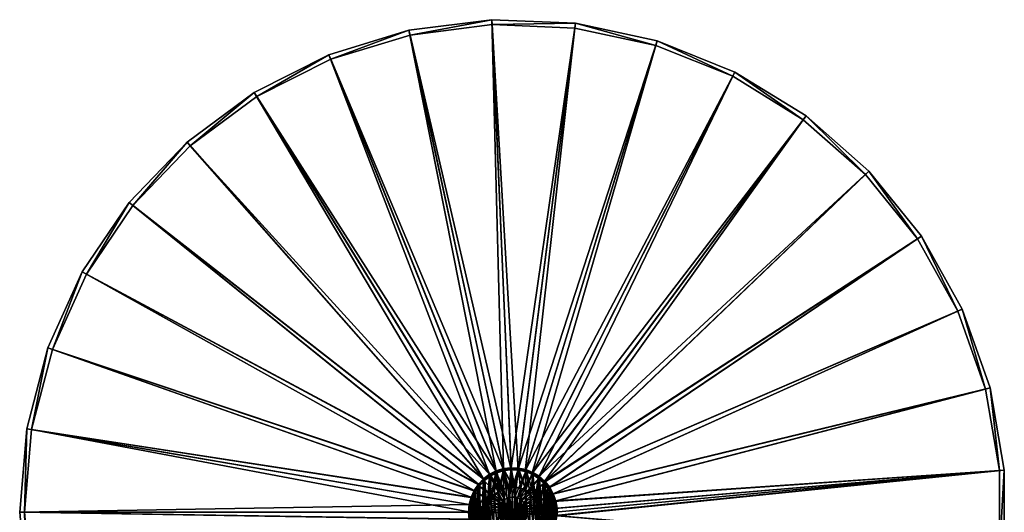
# Model space of a CAD drawing. Header units: millimetres. Extents: x 1 to 201, y 1 to 201.
# Tile 2 of 2: x 1 to 201, y 101 to 201. Entities that reach past the tile are written whole.
import ezdxf

# ---------------------------------------------------------------- set-up
doc = ezdxf.new("R2010")
doc.units = ezdxf.units.MM
doc.header["$LTSCALE"] = 25.4
doc.layers.get('0').update_dxf_attribs({"true_color": 0xff5454})

# ---------------------------------------------------------------- blocks, each defined once
blk = doc.blocks.new('CAMELEON-ZENITH-S-8065-8068-10197.STL')
at = {"color": 250, "true_color": 0x262626}
mesh = blk.add_polyface(dxfattribs=at)
corners = [(2.44, 117.9, 1.38), (1.98, 101, 1.38), (1, 101, 1.38), (3.4, 117.74, 1.38), (6.71, 134.31, 1.38), (7.63, 133.99, 1.38), (13.7, 149.77, 1.38), (14.55, 149.29, 1.38), (23.2, 163.82, 1.38), (23.96, 163.21, 1.38), (34.93, 176.07, 1.38), (35.58, 175.33, 1.38), (48.57, 186.15, 1.38), (49.08, 185.32, 1.38), (63.71, 193.79, 1.38), (64.08, 192.88, 1.38), (79.93, 198.76, 1.38), (80.14, 197.8, 1.38), (96.76, 200.91, 1.38), (96.8, 199.93, 1.38), (113.7, 200.19, 1.38), (113.58, 199.22, 1.38), (130, 195.68, 1.38), (130.28, 196.62, 1.38), (145.58, 189.42, 1.38), (146.02, 190.29, 1.38), (159.88, 180.61, 1.38), (160.46, 181.4, 1.38), (172.49, 169.52, 1.38), (173.2, 170.19, 1.38), (183.04, 156.45, 1.38), (183.85, 157, 1.38), (191.23, 141.79, 1.38), (192.12, 142.19, 1.38), (196.83, 125.95, 1.38), (197.77, 126.2, 1.38), (199.67, 109.4, 1.38), (200.64, 109.48, 1.38), (199.67, 92.6, 1.38), (2.44, 84.1, 1.38), (3.4, 84.26, 1.38), (6.71, 67.69, 1.38), (7.63, 68.01, 1.38), (13.7, 52.23, 1.38), (14.55, 52.71, 1.38), (23.2, 38.18, 1.38), (23.96, 38.79, 1.38), (34.93, 25.93, 1.38), (35.58, 26.67, 1.38), (48.57, 15.85, 1.38), (49.08, 16.68, 1.38), (63.71, 8.21, 1.38), (64.08, 9.12, 1.38), (79.93, 3.24, 1.38), (80.14, 4.2, 1.38), (96.76, 1.09, 1.38), (96.8, 2.07, 1.38), (113.7, 1.81, 1.38), (113.58, 2.78, 1.38), (130, 6.32, 1.38), (130.28, 5.38, 1.38), (145.58, 12.58, 1.38), (146.02, 11.71, 1.38), (159.88, 21.39, 1.38), (160.46, 20.6, 1.38), (172.49, 32.48, 1.38), (173.2, 31.81, 1.38), (183.04, 45.55, 1.38), (183.85, 45, 1.38), (191.23, 60.21, 1.38), (192.12, 59.81, 1.38), (196.83, 76.05, 1.38), (197.77, 75.8, 1.38), (200.64, 92.52, 1.38)]
mesh.append_faces([[corners[k] for k in face] for face in [(0, 1, 2), (1, 0, 3), (3, 4, 5), (5, 6, 7), (7, 8, 9), (9, 10, 11), (11, 12, 13), (13, 14, 15), (15, 16, 17), (17, 18, 19), (19, 20, 21), (21, 20, 22), (22, 23, 24), (24, 25, 26), (26, 27, 28), (28, 29, 30), (30, 31, 32), (32, 33, 34), (34, 35, 36), (36, 37, 38), (39, 40, 41), (41, 42, 43), (43, 44, 45), (45, 46, 47), (47, 48, 49), (49, 50, 51), (51, 52, 53), (53, 54, 55), (55, 56, 57), (57, 59, 60), (60, 61, 62), (62, 63, 64), (64, 65, 66), (66, 67, 68), (68, 69, 70), (70, 71, 72), (72, 38, 73), (73, 38, 37)]], dxfattribs={"vtx0": -1, "vtx1": -1, "color": 250})
mesh.append_faces([[corners[k] for k in face] for face in [(3, 0, 4), (5, 4, 6), (7, 6, 8), (9, 8, 10), (11, 10, 12), (13, 12, 14), (15, 14, 16), (17, 16, 18), (19, 18, 20), (22, 20, 23), (24, 23, 25), (26, 25, 27), (28, 27, 29), (30, 29, 31), (32, 31, 33), (34, 33, 35), (36, 35, 37), (1, 39, 2), (39, 1, 40), (41, 40, 42), (43, 42, 44), (45, 44, 46), (47, 46, 48), (49, 48, 50), (51, 50, 52), (53, 52, 54), (55, 54, 56), (57, 56, 58), (57, 58, 59), (60, 59, 61), (62, 61, 63), (64, 63, 65), (66, 65, 67), (68, 67, 69), (70, 69, 71), (72, 71, 38)]], dxfattribs={"vtx0": -1, "vtx2": -1, "color": 250})
mesh = blk.add_polyface(dxfattribs=at)
corners = [(99.1, 109.8, 131.34), (96.76, 200.91, 1.38), (79.93, 198.76, 1.38), (100.62, 109.99, 131.34)]
mesh.append_faces([[corners[k] for k in face] for face in [(0, 1, 2), (1, 0, 3)]], dxfattribs={"vtx0": -1, "color": 250})
mesh = blk.add_polyface(dxfattribs=at)
corners = [(100.64, 109.58, 130.54), (80.14, 197.8, 1.38), (96.8, 199.93, 1.38), (99.19, 109.39, 130.54)]
mesh.append_faces([[corners[k] for k in face] for face in [(0, 1, 2), (1, 0, 3)]], dxfattribs={"vtx0": -1, "color": 250})
mesh = blk.add_polyface(dxfattribs=at)
corners = [(100.62, 109.99, 131.34), (113.7, 200.19, 1.38), (96.76, 200.91, 1.38), (102.14, 109.93, 131.34)]
mesh.append_faces([[corners[k] for k in face] for face in [(0, 1, 2), (1, 0, 3)]], dxfattribs={"vtx0": -1, "color": 250})
mesh = blk.add_polyface(dxfattribs=at)
corners = [(102.09, 109.51, 130.54), (96.8, 199.93, 1.38), (113.58, 199.22, 1.38), (100.64, 109.58, 130.54)]
mesh.append_faces([[corners[k] for k in face] for face in [(0, 1, 2), (1, 0, 3)]], dxfattribs={"vtx0": -1, "color": 250})
mesh = blk.add_polyface(dxfattribs=at)
corners = [(102.14, 109.93, 131.34), (130.28, 196.62, 1.38), (113.7, 200.19, 1.38), (103.64, 109.61, 131.34)]
mesh.append_faces([[corners[k] for k in face] for face in [(0, 1, 2), (1, 0, 3)]], dxfattribs={"vtx0": -1, "color": 250})
mesh = blk.add_polyface(dxfattribs=at)
corners = [(97.64, 109.35, 131.34), (79.93, 198.76, 1.38), (63.71, 193.79, 1.38), (99.1, 109.8, 131.34)]
mesh.append_faces([[corners[k] for k in face] for face in [(0, 1, 2), (1, 0, 3)]], dxfattribs={"vtx0": -1, "color": 250})
mesh = blk.add_polyface(dxfattribs=at)
corners = [(99.19, 109.39, 130.54), (64.08, 192.88, 1.38), (80.14, 197.8, 1.38), (97.8, 108.96, 130.54)]
mesh.append_faces([[corners[k] for k in face] for face in [(0, 1, 2), (1, 0, 3)]], dxfattribs={"vtx0": -1, "color": 250})
mesh = blk.add_polyface(dxfattribs=at)
corners = [(103.51, 109.21, 130.54), (113.58, 199.22, 1.38), (130, 195.68, 1.38), (102.09, 109.51, 130.54)]
mesh.append_faces([[corners[k] for k in face] for face in [(0, 1, 2), (1, 0, 3)]], dxfattribs={"vtx0": -1, "color": 250})
mesh = blk.add_polyface(dxfattribs=at)
corners = [(104.86, 108.66, 130.54), (130, 195.68, 1.38), (145.58, 189.42, 1.38), (103.51, 109.21, 130.54)]
mesh.append_faces([[corners[k] for k in face] for face in [(0, 1, 2), (1, 0, 3)]], dxfattribs={"vtx0": -1, "color": 250})
mesh = blk.add_polyface(dxfattribs=at)
corners = [(103.64, 109.61, 131.34), (146.02, 190.29, 1.38), (130.28, 196.62, 1.38), (105.05, 109.04, 131.34)]
mesh.append_faces([[corners[k] for k in face] for face in [(0, 1, 2), (1, 0, 3)]], dxfattribs={"vtx0": -1, "color": 250})
mesh = blk.add_polyface(dxfattribs=at)
corners = [(96.28, 108.66, 131.34), (63.71, 193.79, 1.38), (48.57, 186.15, 1.38), (97.64, 109.35, 131.34)]
mesh.append_faces([[corners[k] for k in face] for face in [(0, 1, 2), (1, 0, 3)]], dxfattribs={"vtx0": -1, "color": 250})
mesh = blk.add_polyface(dxfattribs=at)
corners = [(97.8, 108.96, 130.54), (49.08, 185.32, 1.38), (64.08, 192.88, 1.38), (96.5, 108.31, 130.54)]
mesh.append_faces([[corners[k] for k in face] for face in [(0, 1, 2), (1, 0, 3)]], dxfattribs={"vtx0": -1, "color": 250})
mesh = blk.add_polyface(dxfattribs=at)
corners = [(105.05, 109.04, 131.34), (160.46, 181.4, 1.38), (146.02, 190.29, 1.38), (106.35, 108.24, 131.34)]
mesh.append_faces([[corners[k] for k in face] for face in [(0, 1, 2), (1, 0, 3)]], dxfattribs={"vtx0": -1, "color": 250})
mesh = blk.add_polyface(dxfattribs=at)
corners = [(106.1, 107.9, 130.54), (145.58, 189.42, 1.38), (159.88, 180.61, 1.38), (104.86, 108.66, 130.54)]
mesh.append_faces([[corners[k] for k in face] for face in [(0, 1, 2), (1, 0, 3)]], dxfattribs={"vtx0": -1, "color": 250})
mesh = blk.add_polyface(dxfattribs=at)
corners = [(95.05, 107.76, 131.34), (48.57, 186.15, 1.38), (34.93, 176.07, 1.38), (96.28, 108.66, 131.34)]
mesh.append_faces([[corners[k] for k in face] for face in [(0, 1, 2), (1, 0, 3)]], dxfattribs={"vtx0": -1, "color": 250})
mesh = blk.add_polyface(dxfattribs=at)
corners = [(96.5, 108.31, 130.54), (35.58, 175.33, 1.38), (49.08, 185.32, 1.38), (95.33, 107.44, 130.54)]
mesh.append_faces([[corners[k] for k in face] for face in [(0, 1, 2), (1, 0, 3)]], dxfattribs={"vtx0": -1, "color": 250})
mesh = blk.add_polyface(dxfattribs=at)
corners = [(107.2, 106.94, 130.54), (159.88, 180.61, 1.38), (172.49, 169.52, 1.38), (106.1, 107.9, 130.54)]
mesh.append_faces([[corners[k] for k in face] for face in [(0, 1, 2), (1, 0, 3)]], dxfattribs={"vtx0": -1, "color": 250})
mesh = blk.add_polyface(dxfattribs=at)
corners = [(106.35, 108.24, 131.34), (173.2, 170.19, 1.38), (160.46, 181.4, 1.38), (107.5, 107.23, 131.34)]
mesh.append_faces([[corners[k] for k in face] for face in [(0, 1, 2), (1, 0, 3)]], dxfattribs={"vtx0": -1, "color": 250})
mesh = blk.add_polyface(dxfattribs=at)
corners = [(95.05, 107.76, 131.34), (23.2, 163.82, 1.38), (94, 106.65, 131.34), (34.93, 176.07, 1.38)]
mesh.append_faces([[corners[k] for k in face] for face in [(0, 1, 2), (1, 0, 3)]], dxfattribs={"vtx0": -1, "color": 250})
mesh = blk.add_polyface(dxfattribs=at)
corners = [(23.96, 163.21, 1.38), (95.33, 107.44, 130.54), (94.32, 106.39, 130.54), (35.58, 175.33, 1.38)]
mesh.append_faces([[corners[k] for k in face] for face in [(0, 1, 2), (1, 0, 3)]], dxfattribs={"vtx0": -1, "color": 250})
mesh = blk.add_polyface(dxfattribs=at)
corners = [(183.85, 157, 1.38), (107.5, 107.23, 131.34), (108.46, 106.04, 131.34), (173.2, 170.19, 1.38)]
mesh.append_faces([[corners[k] for k in face] for face in [(0, 1, 2), (1, 0, 3)]], dxfattribs={"vtx0": -1, "color": 250})
mesh = blk.add_polyface(dxfattribs=at)
corners = [(107.2, 106.94, 130.54), (183.04, 156.45, 1.38), (108.11, 105.81, 130.54), (172.49, 169.52, 1.38)]
mesh.append_faces([[corners[k] for k in face] for face in [(0, 1, 2), (1, 0, 3)]], dxfattribs={"vtx0": -1, "color": 250})
mesh = blk.add_polyface(dxfattribs=at)
corners = [(94, 106.65, 131.34), (13.7, 149.77, 1.38), (93.14, 105.39, 131.34), (23.2, 163.82, 1.38)]
mesh.append_faces([[corners[k] for k in face] for face in [(0, 1, 2), (1, 0, 3)]], dxfattribs={"vtx0": -1, "color": 250})
mesh = blk.add_polyface(dxfattribs=at)
corners = [(14.55, 149.29, 1.38), (94.32, 106.39, 130.54), (93.51, 105.19, 130.54), (23.96, 163.21, 1.38)]
mesh.append_faces([[corners[k] for k in face] for face in [(0, 1, 2), (1, 0, 3)]], dxfattribs={"vtx0": -1, "color": 250})
mesh = blk.add_polyface(dxfattribs=at)
corners = [(108.11, 105.81, 130.54), (191.23, 141.79, 1.38), (108.82, 104.54, 130.54), (183.04, 156.45, 1.38)]
mesh.append_faces([[corners[k] for k in face] for face in [(0, 1, 2), (1, 0, 3)]], dxfattribs={"vtx0": -1, "color": 250})
mesh = blk.add_polyface(dxfattribs=at)
corners = [(192.12, 142.19, 1.38), (108.46, 106.04, 131.34), (109.2, 104.71, 131.34), (183.85, 157, 1.38)]
mesh.append_faces([[corners[k] for k in face] for face in [(0, 1, 2), (1, 0, 3)]], dxfattribs={"vtx0": -1, "color": 250})
mesh = blk.add_polyface(dxfattribs=at)
corners = [(93.14, 105.39, 131.34), (6.71, 134.31, 1.38), (92.51, 104, 131.34), (13.7, 149.77, 1.38)]
mesh.append_faces([[corners[k] for k in face] for face in [(0, 1, 2), (1, 0, 3)]], dxfattribs={"vtx0": -1, "color": 250})
mesh = blk.add_polyface(dxfattribs=at)
corners = [(7.63, 133.99, 1.38), (93.51, 105.19, 130.54), (92.91, 103.86, 130.54), (14.55, 149.29, 1.38)]
mesh.append_faces([[corners[k] for k in face] for face in [(0, 1, 2), (1, 0, 3)]], dxfattribs={"vtx0": -1, "color": 250})
mesh = blk.add_polyface(dxfattribs=at)
corners = [(108.82, 104.54, 130.54), (196.83, 125.95, 1.38), (109.31, 103.16, 130.54), (191.23, 141.79, 1.38)]
mesh.append_faces([[corners[k] for k in face] for face in [(0, 1, 2), (1, 0, 3)]], dxfattribs={"vtx0": -1, "color": 250})
mesh = blk.add_polyface(dxfattribs=at)
corners = [(197.77, 126.2, 1.38), (109.2, 104.71, 131.34), (109.71, 103.27, 131.34), (192.12, 142.19, 1.38)]
mesh.append_faces([[corners[k] for k in face] for face in [(0, 1, 2), (1, 0, 3)]], dxfattribs={"vtx0": -1, "color": 250})
mesh = blk.add_polyface(dxfattribs=at)
corners = [(92.51, 104, 131.34), (2.44, 117.9, 1.38), (92.13, 102.52, 131.34), (6.71, 134.31, 1.38)]
mesh.append_faces([[corners[k] for k in face] for face in [(0, 1, 2), (1, 0, 3)]], dxfattribs={"vtx0": -1, "color": 250})
mesh = blk.add_polyface(dxfattribs=at)
corners = [(3.4, 117.74, 1.38), (92.91, 103.86, 130.54), (92.54, 102.45, 130.54), (7.63, 133.99, 1.38)]
mesh.append_faces([[corners[k] for k in face] for face in [(0, 1, 2), (1, 0, 3)]], dxfattribs={"vtx0": -1, "color": 250})
mesh = blk.add_polyface(dxfattribs=at)
corners = [(109.31, 103.16, 130.54), (199.67, 109.4, 1.38), (109.55, 101.73, 130.54), (196.83, 125.95, 1.38)]
mesh.append_faces([[corners[k] for k in face] for face in [(0, 1, 2), (1, 0, 3)]], dxfattribs={"vtx0": -1, "color": 250})
mesh = blk.add_polyface(dxfattribs=at)
corners = [(200.64, 109.48, 1.38), (109.71, 103.27, 131.34), (109.97, 101.76, 131.34), (197.77, 126.2, 1.38)]
mesh.append_faces([[corners[k] for k in face] for face in [(0, 1, 2), (1, 0, 3)]], dxfattribs={"vtx0": -1, "color": 250})
mesh = blk.add_polyface(dxfattribs=at)
corners = [(92.13, 102.52, 131.34), (1, 101, 1.38), (92, 101, 131.34), (2.44, 117.9, 1.38)]
mesh.append_faces([[corners[k] for k in face] for face in [(0, 1, 2), (1, 0, 3)]], dxfattribs={"vtx0": -1, "color": 250})
mesh = blk.add_polyface(dxfattribs=at)
corners = [(3.4, 117.74, 1.38), (92.42, 101, 130.54), (1.98, 101, 1.38), (92.54, 102.45, 130.54)]
mesh.append_faces([[corners[k] for k in face] for face in [(0, 1, 2), (1, 0, 3)]], dxfattribs={"vtx0": -1, "color": 250})
mesh = blk.add_polyface(dxfattribs=at)
corners = [(92.13, 99.48, 131.34), (92.13, 102.52, 131.34), (92, 101, 131.34), (92.51, 98, 131.34), (92.51, 104, 131.34), (93.14, 96.61, 131.34), (93.14, 105.39, 131.34), (94, 95.35, 131.34), (94, 106.65, 131.34), (95.05, 94.24, 131.34), (95.05, 107.76, 131.34), (96.28, 93.34, 131.34), (95.75, 101, 131.34), (96.45, 98.37, 131.34), (97.64, 92.65, 131.34), (98.37, 96.45, 131.34), (99.1, 92.2, 131.34), (101, 95.75, 131.34), (100.62, 92.01, 131.34), (102.14, 92.07, 131.34), (103.62, 96.45, 131.34), (103.64, 92.39, 131.34), (105.55, 98.37, 131.34), (105.05, 92.96, 131.34), (106.35, 93.76, 131.34), (106.25, 101, 131.34), (96.28, 108.66, 131.34), (96.45, 103.62, 131.34), (97.64, 109.35, 131.34), (98.37, 105.55, 131.34), (99.1, 109.8, 131.34), (101, 106.25, 131.34), (100.62, 109.99, 131.34), (102.14, 109.93, 131.34), (103.62, 105.55, 131.34), (103.64, 109.61, 131.34), (105.55, 103.62, 131.34), (105.05, 109.04, 131.34), (106.35, 108.24, 131.34), (107.5, 94.77, 131.34), (107.5, 107.23, 131.34), (108.46, 95.96, 131.34), (108.46, 106.04, 131.34), (109.2, 97.29, 131.34), (109.2, 104.71, 131.34), (109.71, 98.73, 131.34), (109.71, 103.27, 131.34), (109.97, 100.24, 131.34), (109.97, 101.76, 131.34)]
mesh.append_faces([[corners[k] for k in face] for face in [(0, 1, 2), (46, 47, 48)]], dxfattribs={"vtx0": -1, "color": 250})
mesh.append_faces([[corners[k] for k in face] for face in [(1, 3, 4), (4, 5, 6), (6, 7, 8), (8, 9, 10), (12, 11, 13), (13, 14, 15), (15, 16, 17), (17, 19, 20), (20, 21, 22), (22, 24, 25), (26, 27, 28), (28, 29, 30), (30, 31, 32), (32, 31, 33), (33, 34, 35), (35, 36, 37), (37, 36, 38), (38, 39, 40), (40, 41, 42), (42, 43, 44), (44, 45, 46)]], dxfattribs={"vtx0": -1, "vtx1": -1, "color": 250})
mesh.append_faces([[corners[k] for k in face] for face in [(10, 11, 12), (38, 25, 24)]], dxfattribs={"vtx0": -1, "vtx1": -1, "vtx2": -1, "color": 250})
mesh.append_faces([[corners[k] for k in face] for face in [(1, 0, 3), (4, 3, 5), (6, 5, 7), (8, 7, 9), (10, 9, 11), (13, 11, 14), (15, 14, 16), (17, 16, 18), (17, 18, 19), (20, 19, 21), (22, 21, 23), (22, 23, 24), (12, 26, 10), (26, 12, 27), (28, 27, 29), (30, 29, 31), (33, 31, 34), (35, 34, 36), (38, 36, 25), (38, 24, 39), (40, 39, 41), (42, 41, 43), (44, 43, 45), (46, 45, 47)]], dxfattribs={"vtx0": -1, "vtx2": -1, "color": 250})
at = {"color": 28, "true_color": 0x361002}
mesh = blk.add_polyface(dxfattribs=at)
corners = [(92.23, 102.17, 131.34), (92.36, 99.09, 131.34), (92.16, 100.62, 131.34), (92.56, 103.67, 131.34), (92.82, 97.62, 131.34), (93.16, 105.1, 131.34), (93.53, 96.25, 131.34), (93.99, 106.4, 131.34), (94.47, 95.03, 131.34), (95.03, 107.53, 131.34), (95.6, 93.99, 131.34), (96.25, 108.47, 131.34), (96, 101.08, 131.34), (96.15, 102.23, 131.34), (96.57, 103.31, 131.34), (97.62, 109.18, 131.34), (97.22, 104.27, 131.34), (98.08, 105.06, 131.34), (99.09, 109.64, 131.34), (99.09, 105.62, 131.34), (100.21, 105.94, 131.34), (100.62, 109.84, 131.34), (101.37, 105.99, 131.34), (102.17, 109.77, 131.34), (102.51, 105.77, 131.34), (103.67, 109.44, 131.34), (103.57, 105.29, 131.34), (104.49, 104.58, 131.34), (105.1, 108.84, 131.34), (105.22, 103.68, 131.34), (106.4, 108.01, 131.34), (105.72, 102.64, 131.34), (105.97, 101.5, 131.34), (96.12, 99.92, 131.34), (96.9, 93.16, 131.34), (96.5, 98.83, 131.34), (97.12, 97.85, 131.34), (98.33, 92.56, 131.34), (97.95, 97.04, 131.34), (98.95, 96.44, 131.34), (99.83, 92.23, 131.34), (100.05, 96.09, 131.34), (101.38, 92.16, 131.34), (101.21, 96, 131.34), (102.36, 96.19, 131.34), (102.91, 92.36, 131.34), (103.43, 96.63, 131.34), (104.38, 92.82, 131.34), (104.37, 97.31, 131.34), (105.13, 98.19, 131.34), (105.75, 93.53, 131.34), (105.67, 99.22, 131.34), (105.96, 100.34, 131.34), (106.97, 94.47, 131.34), (107.53, 106.97, 131.34), (108.01, 95.6, 131.34), (108.47, 105.75, 131.34), (108.84, 96.9, 131.34), (109.18, 104.38, 131.34), (109.44, 98.33, 131.34), (109.64, 102.91, 131.34), (109.77, 99.83, 131.34), (109.84, 101.38, 131.34)]
mesh.append_faces([[corners[k] for k in face] for face in [(0, 1, 2), (61, 60, 62)]], dxfattribs={"vtx0": -1, "color": 28})
mesh.append_faces([[corners[k] for k in face] for face in [(1, 3, 4), (4, 5, 6), (6, 7, 8), (8, 9, 10), (12, 11, 13), (13, 11, 14), (14, 15, 16), (16, 15, 17), (17, 18, 19), (19, 18, 20), (20, 21, 22), (22, 23, 24), (24, 25, 26), (26, 25, 27), (27, 28, 29), (29, 30, 31), (31, 30, 32), (10, 33, 34), (33, 10, 12), (34, 36, 37), (37, 39, 40), (40, 41, 42), (42, 44, 45), (45, 46, 47), (47, 49, 50), (50, 52, 53), (53, 54, 55), (55, 56, 57), (57, 58, 59), (59, 60, 61)]], dxfattribs={"vtx0": -1, "vtx1": -1, "color": 28})
mesh.append_faces([[corners[k] for k in face] for face in [(10, 11, 12), (53, 32, 30)]], dxfattribs={"vtx0": -1, "vtx1": -1, "vtx2": -1, "color": 28})
mesh.append_faces([[corners[k] for k in face] for face in [(1, 0, 3), (4, 3, 5), (6, 5, 7), (8, 7, 9), (10, 9, 11), (14, 11, 15), (17, 15, 18), (20, 18, 21), (22, 21, 23), (24, 23, 25), (27, 25, 28), (29, 28, 30), (34, 33, 35), (34, 35, 36), (37, 36, 38), (37, 38, 39), (40, 39, 41), (42, 41, 43), (42, 43, 44), (45, 44, 46), (47, 46, 48), (47, 48, 49), (50, 49, 51), (50, 51, 52), (53, 52, 32), (53, 30, 54), (55, 54, 56), (57, 56, 58), (59, 58, 60)]], dxfattribs={"vtx0": -1, "vtx2": -1, "color": 28})
mesh = blk.add_polyface(dxfattribs=at)
corners = [(100.35, 103.93, 139.69), (100.62, 109.84, 131.34), (99.09, 109.64, 131.34), (100.87, 104, 139.69)]
mesh.append_faces([[corners[k] for k in face] for face in [(0, 1, 2), (1, 0, 3)]], dxfattribs={"vtx0": -1, "color": 28})
mesh = blk.add_polyface(dxfattribs=at)
corners = [(100.87, 104, 139.69), (102.17, 109.77, 131.34), (100.62, 109.84, 131.34), (101.4, 103.98, 139.69)]
mesh.append_faces([[corners[k] for k in face] for face in [(0, 1, 2), (1, 0, 3)]], dxfattribs={"vtx0": -1, "color": 28})
at = {"color": 250, "true_color": 0x262626}
mesh = blk.add_polyface(dxfattribs=at)
corners = [(92.54, 102.45, 130.54), (92.54, 99.55, 130.54), (92.42, 101, 130.54), (92.91, 103.86, 130.54), (92.91, 98.14, 130.54), (93.51, 105.19, 130.54), (93.51, 96.81, 130.54), (94.32, 106.39, 130.54), (94.32, 95.61, 130.54), (95.33, 107.44, 130.54), (95.33, 94.56, 130.54), (95.75, 101, 130.54), (96.5, 108.31, 130.54), (96.45, 103.62, 130.54), (98.37, 105.55, 130.54), (97.8, 108.96, 130.54), (99.19, 109.39, 130.54), (101, 106.25, 130.54), (100.64, 109.58, 130.54), (102.09, 109.51, 130.54), (103.62, 105.55, 130.54), (103.51, 109.21, 130.54), (104.86, 108.66, 130.54), (105.55, 103.62, 130.54), (106.1, 107.9, 130.54), (106.25, 101, 130.54), (107.2, 106.94, 130.54), (96.5, 93.69, 130.54), (96.45, 98.37, 130.54), (98.37, 96.45, 130.54), (97.8, 93.04, 130.54), (99.19, 92.61, 130.54), (101, 95.75, 130.54), (100.64, 92.42, 130.54), (102.09, 92.49, 130.54), (103.62, 96.45, 130.54), (103.51, 92.79, 130.54), (104.86, 93.34, 130.54), (105.55, 98.37, 130.54), (106.1, 94.1, 130.54), (107.2, 95.06, 130.54), (108.11, 105.81, 130.54), (108.11, 96.19, 130.54), (108.82, 104.54, 130.54), (108.82, 97.46, 130.54), (109.31, 103.16, 130.54), (109.31, 98.84, 130.54), (109.55, 101.73, 130.54), (109.55, 100.27, 130.54), (109.58, 101, 130.54)]
mesh.append_faces([[corners[k] for k in face] for face in [(0, 1, 2), (48, 47, 49)]], dxfattribs={"vtx0": -1, "color": 250})
mesh.append_faces([[corners[k] for k in face] for face in [(1, 3, 4), (4, 5, 6), (6, 7, 8), (8, 9, 10), (11, 12, 13), (13, 12, 14), (14, 16, 17), (17, 19, 20), (20, 22, 23), (23, 24, 25), (27, 29, 30), (30, 29, 31), (31, 32, 33), (33, 32, 34), (34, 35, 36), (36, 35, 37), (37, 38, 39), (39, 25, 40), (40, 41, 42), (42, 43, 44), (44, 45, 46), (46, 47, 48)]], dxfattribs={"vtx0": -1, "vtx1": -1, "color": 250})
mesh.append_faces([[corners[k] for k in face] for face in [(10, 9, 11), (40, 25, 26)]], dxfattribs={"vtx0": -1, "vtx1": -1, "vtx2": -1, "color": 250})
mesh.append_faces([[corners[k] for k in face] for face in [(1, 0, 3), (4, 3, 5), (6, 5, 7), (8, 7, 9), (11, 9, 12), (14, 12, 15), (14, 15, 16), (17, 16, 18), (17, 18, 19), (20, 19, 21), (20, 21, 22), (23, 22, 24), (25, 24, 26), (11, 27, 10), (27, 11, 28), (27, 28, 29), (31, 29, 32), (34, 32, 35), (37, 35, 38), (39, 38, 25), (40, 26, 41), (42, 41, 43), (44, 43, 45), (46, 45, 47)]], dxfattribs={"vtx0": -1, "vtx2": -1, "color": 250})
at = {"color": 28, "true_color": 0x361002}
mesh = blk.add_polyface(dxfattribs=at)
corners = [(98.97, 103.22, 139.69), (96.25, 108.47, 131.34), (95.03, 107.53, 131.34), (99.39, 103.53, 139.69)]
mesh.append_faces([[corners[k] for k in face] for face in [(0, 1, 2), (1, 0, 3)]], dxfattribs={"vtx0": -1, "color": 28})
mesh = blk.add_polyface(dxfattribs=at)
corners = [(99.39, 103.53, 139.69), (97.62, 109.18, 131.34), (96.25, 108.47, 131.34), (99.85, 103.78, 139.69)]
mesh.append_faces([[corners[k] for k in face] for face in [(0, 1, 2), (1, 0, 3)]], dxfattribs={"vtx0": -1, "color": 28})
mesh = blk.add_polyface(dxfattribs=at)
corners = [(99.85, 103.78, 139.69), (99.09, 109.64, 131.34), (97.62, 109.18, 131.34), (100.35, 103.93, 139.69)]
mesh.append_faces([[corners[k] for k in face] for face in [(0, 1, 2), (1, 0, 3)]], dxfattribs={"vtx0": -1, "color": 28})
mesh = blk.add_polyface(dxfattribs=at)
corners = [(101.4, 103.98, 139.69), (103.67, 109.44, 131.34), (102.17, 109.77, 131.34), (101.91, 103.86, 139.69)]
mesh.append_faces([[corners[k] for k in face] for face in [(0, 1, 2), (1, 0, 3)]], dxfattribs={"vtx0": -1, "color": 28})
mesh = blk.add_polyface(dxfattribs=at)
corners = [(101.91, 103.86, 139.69), (105.1, 108.84, 131.34), (103.67, 109.44, 131.34), (102.39, 103.66, 139.69)]
mesh.append_faces([[corners[k] for k in face] for face in [(0, 1, 2), (1, 0, 3)]], dxfattribs={"vtx0": -1, "color": 28})
mesh = blk.add_polyface(dxfattribs=at)
corners = [(102.39, 103.66, 139.69), (106.4, 108.01, 131.34), (105.1, 108.84, 131.34), (102.83, 103.38, 139.69)]
mesh.append_faces([[corners[k] for k in face] for face in [(0, 1, 2), (1, 0, 3)]], dxfattribs={"vtx0": -1, "color": 28})
mesh = blk.add_polyface(dxfattribs=at)
corners = [(102.83, 103.38, 139.69), (107.53, 106.97, 131.34), (106.4, 108.01, 131.34), (103.22, 103.03, 139.69)]
mesh.append_faces([[corners[k] for k in face] for face in [(0, 1, 2), (1, 0, 3)]], dxfattribs={"vtx0": -1, "color": 28})
at = {"color": 250, "true_color": 0x262626}
mesh = blk.add_polyface(dxfattribs=at)
corners = [(199.67, 109.4, 1.38), (109.55, 100.27, 130.54), (109.58, 101, 130.54)]
mesh.append_faces([[corners[k] for k in face] for face in [(0, 1, 2)]], dxfattribs={"color": 250})
mesh = blk.add_polyface(dxfattribs=at)
corners = [(199.67, 109.4, 1.38), (109.58, 101, 130.54), (109.55, 101.73, 130.54)]
mesh.append_faces([[corners[k] for k in face] for face in [(0, 1, 2)]], dxfattribs={"color": 250})
mesh = blk.add_polyface(dxfattribs=at)
corners = [(199.67, 109.4, 1.38), (199.67, 92.6, 1.38), (109.55, 100.27, 130.54)]
mesh.append_faces([[corners[k] for k in face] for face in [(0, 1, 2)]], dxfattribs={"color": 250})
mesh = blk.add_polyface(dxfattribs=at)
corners = [(200.64, 109.48, 1.38), (109.97, 100.24, 131.34), (200.64, 92.52, 1.38), (109.97, 101.76, 131.34)]
mesh.append_faces([[corners[k] for k in face] for face in [(0, 1, 2), (1, 0, 3)]], dxfattribs={"vtx0": -1, "color": 250})
at = {"color": 28, "true_color": 0x361002}
mesh = blk.add_polyface(dxfattribs=at)
corners = [(98.62, 102.83, 139.69), (93.16, 105.1, 131.34), (98.34, 102.39, 139.69), (93.99, 106.4, 131.34)]
mesh.append_faces([[corners[k] for k in face] for face in [(0, 1, 2), (1, 0, 3)]], dxfattribs={"vtx0": -1, "color": 28})
mesh = blk.add_polyface(dxfattribs=at)
corners = [(98.97, 103.22, 139.69), (93.99, 106.4, 131.34), (98.62, 102.83, 139.69), (95.03, 107.53, 131.34)]
mesh.append_faces([[corners[k] for k in face] for face in [(0, 1, 2), (1, 0, 3)]], dxfattribs={"vtx0": -1, "color": 28})
mesh = blk.add_polyface(dxfattribs=at)
corners = [(96.15, 102.23, 125.04), (96.12, 99.92, 125.04), (96, 101.08, 125.04), (96.5, 98.83, 125.04), (96.57, 103.31, 125.04), (97.12, 97.85, 125.04), (97.22, 104.27, 125.04), (97.95, 97.04, 125.04), (98.08, 105.06, 125.04), (98.95, 96.44, 125.04), (99.09, 105.62, 125.04), (100.05, 96.09, 125.04), (100.21, 105.94, 125.04), (101.21, 96, 125.04), (101.37, 105.99, 125.04), (102.36, 96.19, 125.04), (102.51, 105.77, 125.04), (103.43, 96.63, 125.04), (103.57, 105.29, 125.04), (104.37, 97.31, 125.04), (104.49, 104.58, 125.04), (105.13, 98.19, 125.04), (105.22, 103.68, 125.04), (105.67, 99.22, 125.04), (105.72, 102.64, 125.04), (105.96, 100.34, 125.04), (105.97, 101.5, 125.04)]
mesh.append_faces([[corners[k] for k in face] for face in [(0, 1, 2), (25, 24, 26)]], dxfattribs={"vtx0": -1, "color": 28})
mesh.append_faces([[corners[k] for k in face] for face in [(1, 0, 3), (3, 4, 5), (5, 6, 7), (7, 8, 9), (9, 10, 11), (11, 12, 13), (13, 14, 15), (15, 16, 17), (17, 18, 19), (19, 20, 21), (21, 22, 23), (23, 24, 25)]], dxfattribs={"vtx0": -1, "vtx1": -1, "color": 28})
mesh.append_faces([[corners[k] for k in face] for face in [(3, 0, 4), (5, 4, 6), (7, 6, 8), (9, 8, 10), (11, 10, 12), (13, 12, 14), (15, 14, 16), (17, 16, 18), (19, 18, 20), (21, 20, 22), (23, 22, 24)]], dxfattribs={"vtx0": -1, "vtx2": -1, "color": 28})
at = {"color": 250, "true_color": 0x262626}
mesh = blk.add_polyface(dxfattribs=at)
corners = [(101, 106.25, 131.34), (98.37, 105.55, 130.54), (101, 106.25, 130.54), (98.37, 105.55, 131.34)]
mesh.append_faces([[corners[k] for k in face] for face in [(0, 1, 2), (1, 0, 3)]], dxfattribs={"vtx0": -1, "color": 250})
at = {"color": 28, "true_color": 0x361002}
mesh = blk.add_polyface(dxfattribs=at)
corners = [(99.09, 105.62, 131.34), (100.21, 105.94, 125.04), (99.09, 105.62, 125.04), (100.21, 105.94, 131.34)]
mesh.append_faces([[corners[k] for k in face] for face in [(0, 1, 2), (1, 0, 3)]], dxfattribs={"vtx0": -1, "color": 28})
mesh = blk.add_polyface(dxfattribs=at)
corners = [(100.21, 105.94, 131.34), (101.37, 105.99, 125.04), (100.21, 105.94, 125.04), (101.37, 105.99, 131.34)]
mesh.append_faces([[corners[k] for k in face] for face in [(0, 1, 2), (1, 0, 3)]], dxfattribs={"vtx0": -1, "color": 28})
at = {"color": 250, "true_color": 0x262626}
mesh = blk.add_polyface(dxfattribs=at)
corners = [(103.62, 105.55, 131.34), (101, 106.25, 130.54), (103.62, 105.55, 130.54), (101, 106.25, 131.34)]
mesh.append_faces([[corners[k] for k in face] for face in [(0, 1, 2), (1, 0, 3)]], dxfattribs={"vtx0": -1, "color": 250})
at = {"color": 28, "true_color": 0x361002}
mesh = blk.add_polyface(dxfattribs=at)
corners = [(101.37, 105.99, 131.34), (102.51, 105.77, 125.04), (101.37, 105.99, 125.04), (102.51, 105.77, 131.34)]
mesh.append_faces([[corners[k] for k in face] for face in [(0, 1, 2), (1, 0, 3)]], dxfattribs={"vtx0": -1, "color": 28})
mesh = blk.add_polyface(dxfattribs=at)
corners = [(108.47, 105.75, 131.34), (103.22, 103.03, 139.69), (103.53, 102.61, 139.69), (107.53, 106.97, 131.34)]
mesh.append_faces([[corners[k] for k in face] for face in [(0, 1, 2), (1, 0, 3)]], dxfattribs={"vtx0": -1, "color": 28})
mesh = blk.add_polyface(dxfattribs=at)
corners = [(98.34, 102.39, 139.69), (92.56, 103.67, 131.34), (98.14, 101.91, 139.69), (93.16, 105.1, 131.34)]
mesh.append_faces([[corners[k] for k in face] for face in [(0, 1, 2), (1, 0, 3)]], dxfattribs={"vtx0": -1, "color": 28})
at = {"color": 250, "true_color": 0x262626}
mesh = blk.add_polyface(dxfattribs=at)
corners = [(98.37, 105.55, 130.54), (96.45, 103.62, 131.34), (96.45, 103.62, 130.54), (98.37, 105.55, 131.34)]
mesh.append_faces([[corners[k] for k in face] for face in [(0, 1, 2), (1, 0, 3)]], dxfattribs={"vtx0": -1, "color": 250})
at = {"color": 28, "true_color": 0x361002}
mesh = blk.add_polyface(dxfattribs=at)
corners = [(97.22, 104.27, 131.34), (96.57, 103.31, 125.04), (96.57, 103.31, 131.34), (97.22, 104.27, 125.04)]
mesh.append_faces([[corners[k] for k in face] for face in [(0, 1, 2), (1, 0, 3)]], dxfattribs={"vtx0": -1, "color": 28})
mesh = blk.add_polyface(dxfattribs=at)
corners = [(97.22, 104.27, 131.34), (98.08, 105.06, 125.04), (97.22, 104.27, 125.04), (98.08, 105.06, 131.34)]
mesh.append_faces([[corners[k] for k in face] for face in [(0, 1, 2), (1, 0, 3)]], dxfattribs={"vtx0": -1, "color": 28})
mesh = blk.add_polyface(dxfattribs=at)
corners = [(98.07, 100.35, 139.69), (98.02, 101.4, 139.69), (98, 100.87, 139.69), (98.14, 101.91, 139.69), (98.22, 99.85, 139.69), (98.34, 102.39, 139.69), (98.47, 99.39, 139.69), (98.62, 102.83, 139.69), (98.78, 98.97, 139.69), (98.97, 103.22, 139.69), (99.17, 98.62, 139.69), (99.39, 103.53, 139.69), (99.61, 98.34, 139.69), (99.85, 103.78, 139.69), (100.09, 98.14, 139.69), (100.35, 103.93, 139.69), (100.6, 98.02, 139.69), (100.87, 104, 139.69), (101.13, 98, 139.69), (101.4, 103.98, 139.69), (101.65, 98.07, 139.69), (101.91, 103.86, 139.69), (102.15, 98.22, 139.69), (102.39, 103.66, 139.69), (102.61, 98.47, 139.69), (102.83, 103.38, 139.69), (103.03, 98.78, 139.69), (103.22, 103.03, 139.69), (103.38, 99.17, 139.69), (103.53, 102.61, 139.69), (103.66, 99.61, 139.69), (103.78, 102.15, 139.69), (103.86, 100.09, 139.69), (103.93, 101.65, 139.69), (103.98, 100.6, 139.69), (104, 101.13, 139.69)]
mesh.append_faces([[corners[k] for k in face] for face in [(0, 1, 2), (33, 34, 35)]], dxfattribs={"vtx0": -1, "color": 28})
mesh.append_faces([[corners[k] for k in face] for face in [(1, 0, 3), (3, 4, 5), (5, 6, 7), (7, 8, 9), (9, 10, 11), (11, 12, 13), (13, 14, 15), (15, 16, 17), (17, 18, 19), (19, 20, 21), (21, 22, 23), (23, 24, 25), (25, 26, 27), (27, 28, 29), (29, 30, 31), (31, 32, 33)]], dxfattribs={"vtx0": -1, "vtx1": -1, "color": 28})
mesh.append_faces([[corners[k] for k in face] for face in [(3, 0, 4), (5, 4, 6), (7, 6, 8), (9, 8, 10), (11, 10, 12), (13, 12, 14), (15, 14, 16), (17, 16, 18), (19, 18, 20), (21, 20, 22), (23, 22, 24), (25, 24, 26), (27, 26, 28), (29, 28, 30), (31, 30, 32), (33, 32, 34)]], dxfattribs={"vtx0": -1, "vtx2": -1, "color": 28})
mesh = blk.add_polyface(dxfattribs=at)
corners = [(98.08, 105.06, 131.34), (99.09, 105.62, 125.04), (98.08, 105.06, 125.04), (99.09, 105.62, 131.34)]
mesh.append_faces([[corners[k] for k in face] for face in [(0, 1, 2), (1, 0, 3)]], dxfattribs={"vtx0": -1, "color": 28})
mesh = blk.add_polyface(dxfattribs=at)
corners = [(102.51, 105.77, 131.34), (103.57, 105.29, 125.04), (102.51, 105.77, 125.04), (103.57, 105.29, 131.34)]
mesh.append_faces([[corners[k] for k in face] for face in [(0, 1, 2), (1, 0, 3)]], dxfattribs={"vtx0": -1, "color": 28})
mesh = blk.add_polyface(dxfattribs=at)
corners = [(109.18, 104.38, 131.34), (103.53, 102.61, 139.69), (103.78, 102.15, 139.69), (108.47, 105.75, 131.34)]
mesh.append_faces([[corners[k] for k in face] for face in [(0, 1, 2), (1, 0, 3)]], dxfattribs={"vtx0": -1, "color": 28})
mesh = blk.add_polyface(dxfattribs=at)
corners = [(103.57, 105.29, 131.34), (104.49, 104.58, 125.04), (103.57, 105.29, 125.04), (104.49, 104.58, 131.34)]
mesh.append_faces([[corners[k] for k in face] for face in [(0, 1, 2), (1, 0, 3)]], dxfattribs={"vtx0": -1, "color": 28})
at = {"color": 250, "true_color": 0x262626}
mesh = blk.add_polyface(dxfattribs=at)
corners = [(103.62, 105.55, 131.34), (105.55, 103.62, 130.54), (105.55, 103.62, 131.34), (103.62, 105.55, 130.54)]
mesh.append_faces([[corners[k] for k in face] for face in [(0, 1, 2), (1, 0, 3)]], dxfattribs={"vtx0": -1, "color": 250})
at = {"color": 28, "true_color": 0x361002}
mesh = blk.add_polyface(dxfattribs=at)
corners = [(109.64, 102.91, 131.34), (103.78, 102.15, 139.69), (103.93, 101.65, 139.69), (109.18, 104.38, 131.34)]
mesh.append_faces([[corners[k] for k in face] for face in [(0, 1, 2), (1, 0, 3)]], dxfattribs={"vtx0": -1, "color": 28})
mesh = blk.add_polyface(dxfattribs=at)
corners = [(104.49, 104.58, 125.04), (105.22, 103.68, 131.34), (105.22, 103.68, 125.04), (104.49, 104.58, 131.34)]
mesh.append_faces([[corners[k] for k in face] for face in [(0, 1, 2), (1, 0, 3)]], dxfattribs={"vtx0": -1, "color": 28})
mesh = blk.add_polyface(dxfattribs=at)
corners = [(98, 100.87, 139.69), (92.23, 102.17, 131.34), (92.16, 100.62, 131.34), (98.02, 101.4, 139.69)]
mesh.append_faces([[corners[k] for k in face] for face in [(0, 1, 2), (1, 0, 3)]], dxfattribs={"vtx0": -1, "color": 28})
mesh = blk.add_polyface(dxfattribs=at)
corners = [(98.14, 101.91, 139.69), (92.23, 102.17, 131.34), (98.02, 101.4, 139.69), (92.56, 103.67, 131.34)]
mesh.append_faces([[corners[k] for k in face] for face in [(0, 1, 2), (1, 0, 3)]], dxfattribs={"vtx0": -1, "color": 28})
at = {"color": 250, "true_color": 0x262626}
mesh = blk.add_polyface(dxfattribs=at)
corners = [(96.45, 103.62, 130.54), (95.75, 101, 131.34), (95.75, 101, 130.54), (96.45, 103.62, 131.34)]
mesh.append_faces([[corners[k] for k in face] for face in [(0, 1, 2), (1, 0, 3)]], dxfattribs={"vtx0": -1, "color": 250})
at = {"color": 28, "true_color": 0x361002}
mesh = blk.add_polyface(dxfattribs=at)
corners = [(96.15, 102.23, 131.34), (96, 101.08, 125.04), (96, 101.08, 131.34), (96.15, 102.23, 125.04)]
mesh.append_faces([[corners[k] for k in face] for face in [(0, 1, 2), (1, 0, 3)]], dxfattribs={"vtx0": -1, "color": 28})
mesh = blk.add_polyface(dxfattribs=at)
corners = [(96.57, 103.31, 131.34), (96.15, 102.23, 125.04), (96.15, 102.23, 131.34), (96.57, 103.31, 125.04)]
mesh.append_faces([[corners[k] for k in face] for face in [(0, 1, 2), (1, 0, 3)]], dxfattribs={"vtx0": -1, "color": 28})
mesh = blk.add_polyface(dxfattribs=at)
corners = [(109.84, 101.38, 131.34), (103.93, 101.65, 139.69), (104, 101.13, 139.69), (109.64, 102.91, 131.34)]
mesh.append_faces([[corners[k] for k in face] for face in [(0, 1, 2), (1, 0, 3)]], dxfattribs={"vtx0": -1, "color": 28})
mesh = blk.add_polyface(dxfattribs=at)
corners = [(105.22, 103.68, 125.04), (105.72, 102.64, 131.34), (105.72, 102.64, 125.04), (105.22, 103.68, 131.34)]
mesh.append_faces([[corners[k] for k in face] for face in [(0, 1, 2), (1, 0, 3)]], dxfattribs={"vtx0": -1, "color": 28})
at = {"color": 250, "true_color": 0x262626}
mesh = blk.add_polyface(dxfattribs=at)
corners = [(105.55, 103.62, 131.34), (106.25, 101, 130.54), (106.25, 101, 131.34), (105.55, 103.62, 130.54)]
mesh.append_faces([[corners[k] for k in face] for face in [(0, 1, 2), (1, 0, 3)]], dxfattribs={"vtx0": -1, "color": 250})
at = {"color": 28, "true_color": 0x361002}
mesh = blk.add_polyface(dxfattribs=at)
corners = [(105.72, 102.64, 125.04), (105.97, 101.5, 131.34), (105.97, 101.5, 125.04), (105.72, 102.64, 131.34)]
mesh.append_faces([[corners[k] for k in face] for face in [(0, 1, 2), (1, 0, 3)]], dxfattribs={"vtx0": -1, "color": 28})
at = {"color": 250, "true_color": 0x262626}
mesh = blk.add_polyface(dxfattribs=at)
corners = [(92.13, 99.48, 131.34), (1, 101, 1.38), (2.44, 84.1, 1.38), (92, 101, 131.34)]
mesh.append_faces([[corners[k] for k in face] for face in [(0, 1, 2), (1, 0, 3)]], dxfattribs={"vtx0": -1, "color": 250})
mesh = blk.add_polyface(dxfattribs=at)
corners = [(1.98, 101, 1.38), (92.54, 99.55, 130.54), (3.4, 84.26, 1.38), (92.42, 101, 130.54)]
mesh.append_faces([[corners[k] for k in face] for face in [(0, 1, 2), (1, 0, 3)]], dxfattribs={"vtx0": -1, "color": 250})
mesh = blk.add_polyface(dxfattribs=at)
corners = [(95.75, 101, 130.54), (96.45, 98.37, 131.34), (96.45, 98.37, 130.54), (95.75, 101, 131.34)]
mesh.append_faces([[corners[k] for k in face] for face in [(0, 1, 2), (1, 0, 3)]], dxfattribs={"vtx0": -1, "color": 250})
at = {"color": 28, "true_color": 0x361002}
mesh = blk.add_polyface(dxfattribs=at)
corners = [(96, 101.08, 131.34), (96.12, 99.92, 125.04), (96.12, 99.92, 131.34), (96, 101.08, 125.04)]
mesh.append_faces([[corners[k] for k in face] for face in [(0, 1, 2), (1, 0, 3)]], dxfattribs={"vtx0": -1, "color": 28})
mesh = blk.add_polyface(dxfattribs=at)
corners = [(109.84, 101.38, 131.34), (103.98, 100.6, 139.69), (109.77, 99.83, 131.34), (104, 101.13, 139.69)]
mesh.append_faces([[corners[k] for k in face] for face in [(0, 1, 2), (1, 0, 3)]], dxfattribs={"vtx0": -1, "color": 28})
at = {"color": 250, "true_color": 0x262626}
mesh = blk.add_polyface(dxfattribs=at)
corners = [(106.25, 101, 131.34), (105.55, 98.37, 130.54), (105.55, 98.37, 131.34), (106.25, 101, 130.54)]
mesh.append_faces([[corners[k] for k in face] for face in [(0, 1, 2), (1, 0, 3)]], dxfattribs={"vtx0": -1, "color": 250})
at = {"color": 28, "true_color": 0x361002}
mesh = blk.add_polyface(dxfattribs=at)
corners = [(105.97, 101.5, 125.04), (105.96, 100.34, 131.34), (105.96, 100.34, 125.04), (105.97, 101.5, 131.34)]
mesh.append_faces([[corners[k] for k in face] for face in [(0, 1, 2), (1, 0, 3)]], dxfattribs={"vtx0": -1, "color": 28})

msp = doc.modelspace()

# ---------------------------------------------------------------- block references
at = {"color": 0}
msp.add_blockref('CAMELEON-ZENITH-S-8065-8068-10197.STL', (0, 0), dxfattribs=at)

doc.saveas('drawing.dxf')
